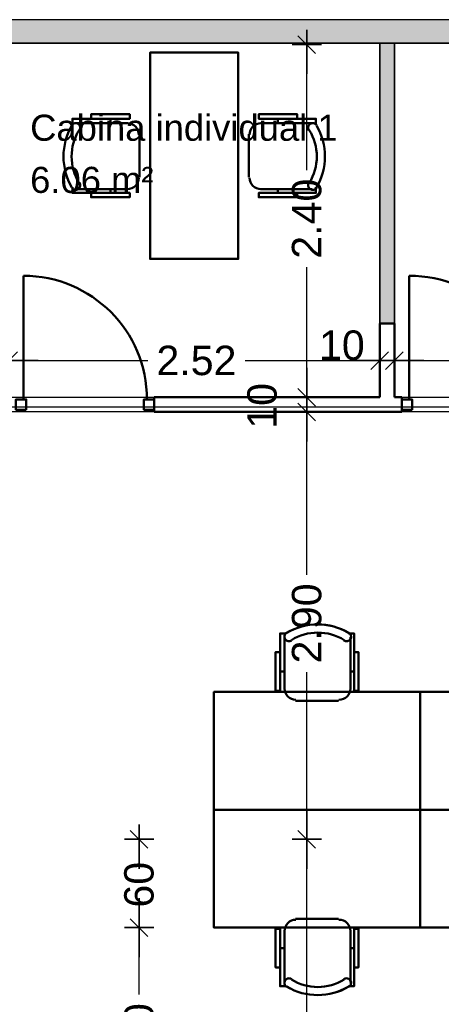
# Model space of a CAD drawing. Header units: metres. Extents: x -1 to 437, y -6 to 28.
# Tile 26 of 28: x 421.23 to 424.1, y 21.54 to 28.23. Entities that reach past the tile are written whole.
import ezdxf

# ---------------------------------------------------------------- set-up
doc = ezdxf.new("R2010")
doc.units = ezdxf.units.M
doc.header["$PDMODE"] = 65
doc.linetypes.add('CONTINUA', pattern=[0])
for name, color, linetype, lineweight in [('3D P5 MURS', 7, 'CONTINUA', 25), ('3D P5 MURS NOUS', 7, 'CONTINUA', 25), ('P5 COTES', 7, 'CONTINUA', 25), ('P5 LOCAL', 7, 'CONTINUA', 25), ('P5 MOBLES', 7, 'CONTINUA', 25), ('P5 SUP.LLIURE', 7, 'CONTINUA', 25)]:
    doc.layers.add(name, color=color, linetype=linetype, lineweight=lineweight)
doc.styles.add('ARIAL', font='arial.ttf')
doc.dimstyles.new('DIMSTYLE_16', dxfattribs={"dimtxt": 0.2, "dimasz": 0.2, "dimexe": 0, "dimexo": 1e-06, "dimgap": 0.1, "dimtad": 0, "dimrnd": 0.005, "dimzin": 4, "dimdsep": 46, "dimtxsty": 'ARIAL', "dimblk1": 'ALL_ML_STRICH', "dimblk2": 'ALL_ML_STRICH', "dimsah": 1, "dimcen": 0, "dimse1": 1, "dimse2": 1, "dimclrd": 2, "dimclre": 2, "dimclrt": 2, "dimadec": 0, "dimazin": 0, "dimtfac": 1, "dimtdec": 0, "dimtix": 1, "dimtmove": 2, "dimatfit": 3, "dimfxl": 0, "dimtzin": 0, "dimlwd": 0, "dimlwe": 35, "dimarcsym": 0})
doc.dimstyles.new('DIMSTYLE_17', dxfattribs={"dimtxt": 0.2, "dimasz": 0.2, "dimexe": 0, "dimexo": 1e-06, "dimgap": 0.1, "dimtad": 2, "dimdec": 0, "dimlfac": 100, "dimrnd": 0.5, "dimzin": 4, "dimdsep": 46, "dimtxsty": 'ARIAL', "dimblk1": 'ALL_ML_STRICH', "dimblk2": 'ALL_ML_STRICH', "dimsah": 1, "dimcen": 0, "dimse1": 1, "dimse2": 1, "dimclrd": 2, "dimclre": 2, "dimclrt": 2, "dimadec": 0, "dimazin": 0, "dimtfac": 1, "dimtdec": 0, "dimtix": 1, "dimtmove": 2, "dimatfit": 3, "dimfxl": 0, "dimtvp": 1.2, "dimtzin": 0, "dimlwd": 0, "dimlwe": 35, "dimarcsym": 0})
doc.dimstyles.new('DIMSTYLE_5', dxfattribs={"dimtxt": 0.2, "dimasz": 0.2, "dimexe": 0, "dimexo": 1e-06, "dimgap": 0.1, "dimtad": 2, "dimdec": 0, "dimlfac": 100, "dimrnd": 1, "dimzin": 4, "dimdsep": 46, "dimtxsty": 'ARIAL', "dimblk1": 'ALL_ML_STRICH', "dimblk2": 'ALL_ML_STRICH', "dimsah": 1, "dimcen": 0, "dimse1": 1, "dimse2": 1, "dimclrd": 2, "dimclre": 2, "dimclrt": 2, "dimadec": 0, "dimazin": 0, "dimtfac": 1, "dimtdec": 0, "dimtix": 1, "dimtmove": 2, "dimatfit": 3, "dimfxl": 0, "dimtvp": 1.2, "dimtzin": 0, "dimlwd": 0, "dimlwe": 35, "dimarcsym": 0})
doc.dimstyles.new('DIMSTYLE_6', dxfattribs={"dimtxt": 0.2, "dimasz": 0.2, "dimexe": 0, "dimexo": 1e-06, "dimgap": 0.1, "dimtad": 0, "dimrnd": 0.01, "dimzin": 4, "dimdsep": 46, "dimtxsty": 'ARIAL', "dimblk1": 'ALL_ML_STRICH', "dimblk2": 'ALL_ML_STRICH', "dimsah": 1, "dimcen": 0, "dimse1": 1, "dimse2": 1, "dimclrd": 2, "dimclre": 2, "dimclrt": 2, "dimadec": 0, "dimazin": 0, "dimtfac": 1, "dimtdec": 0, "dimtix": 1, "dimtmove": 2, "dimatfit": 3, "dimfxl": 0, "dimtzin": 0, "dimlwd": 0, "dimlwe": 35, "dimarcsym": 0})
doc.dimstyles.new('DIMSTYLE_9', dxfattribs={"dimtxt": 0.2, "dimasz": 0.2, "dimexe": 0, "dimexo": 1e-06, "dimgap": 0.1, "dimtad": 0, "dimdec": 0, "dimlfac": 100, "dimrnd": 1, "dimzin": 4, "dimdsep": 46, "dimtxsty": 'ARIAL', "dimblk1": 'ALL_ML_STRICH', "dimblk2": 'ALL_ML_STRICH', "dimsah": 1, "dimcen": 0, "dimse1": 1, "dimse2": 1, "dimclrd": 2, "dimclre": 2, "dimclrt": 2, "dimadec": 0, "dimazin": 0, "dimtfac": 1, "dimtdec": 0, "dimtix": 1, "dimtmove": 2, "dimatfit": 3, "dimfxl": 0, "dimtzin": 0, "dimlwd": 0, "dimlwe": 35, "dimarcsym": 0})

# ---------------------------------------------------------------- blocks, each defined once
blk = doc.blocks.new('OBJETO_COMPLEJO_35')
at = {"layer": 'P5 MOBLES', "color": 202, "linetype": 'CONTINUA', "lineweight": 50, "transparency": 33554687}
for p, q in [((424.5087, 22.1216), (424.8008, 22.1216)), ((424.4325, 21.6898), (424.4325, 22.0412)), ((424.8812, 22.0412), (424.8812, 21.6898)), ((424.4029, 21.9226), (424.4325, 21.9226)), ((424.9066, 21.9226), (424.8812, 21.9226))]:
    blk.add_line(p, q, dxfattribs=at)
blk.add_lwpolyline([(423.9542, 22.8624), (425.3553, 22.8624), (425.3553, 22.0623), (423.9542, 22.0623), (423.9542, 22.8624)], close=True, dxfattribs=at)
for points in [[(424.5114, 22.1161), (424.4957, 22.1145), (424.481, 22.1099), (424.4677, 22.1027), (424.4561, 22.0931), (424.4465, 22.0815), (424.4393, 22.0682), (424.4347, 22.0535), (424.4331, 22.0377)], [(424.8819, 22.0377), (424.8803, 22.0535), (424.8757, 22.0682), (424.8685, 22.0815), (424.8589, 22.0931), (424.8473, 22.1027), (424.834, 22.1099), (424.8193, 22.1145), (424.8035, 22.1161)], [(424.4029, 21.7914), (424.3732, 21.7914), (424.3732, 22.0539), (424.4029, 22.0539), (424.4029, 21.6644), (424.4452, 21.6644)], [(424.9066, 21.7914), (424.9362, 21.7914), (424.9362, 22.0539), (424.9066, 22.0539), (424.9066, 21.6644), (424.8685, 21.6644)], [(424.482, 21.7131), (424.4763, 21.716), (424.4704, 21.7177), (424.4643, 21.7181), (424.4583, 21.7174), (424.4525, 21.7156), (424.4471, 21.7127), (424.4423, 21.7088), (424.4383, 21.7038), (424.4354, 21.6981), (424.4337, 21.6922), (424.4331, 21.6861), (424.4338, 21.6801), (424.4355, 21.6743), (424.4384, 21.6689), (424.4423, 21.6641), (424.4472, 21.66)], [(424.872, 21.66), (424.8769, 21.6641), (424.8809, 21.6689), (424.8837, 21.6743), (424.8855, 21.6801), (424.8861, 21.6861), (424.8856, 21.6922), (424.8839, 21.6981), (424.8809, 21.7038), (424.8769, 21.7088), (424.8721, 21.7127), (424.8667, 21.7156), (424.861, 21.7174), (424.855, 21.7181), (424.8489, 21.7177), (424.8429, 21.716), (424.8372, 21.7131)]]:
    blk.add_lwpolyline(points, dxfattribs=at)
for centre, radius, start, end in [((424.6595, 21.9994), 0.3405, 238.2581, 301.76492), ((424.6595, 22.0205), 0.4167, 239.57383, 300.44578)]:
    blk.add_arc(centre, radius, start, end, dxfattribs=at)
blk = doc.blocks.new('OBJETO_COMPLEJO_36')
at = {"layer": 'P5 MOBLES', "color": 202, "linetype": 'CONTINUA', "lineweight": 50, "transparency": 33554687}
for p, q in [((424.4325, 24.035), (424.4325, 23.6836)), ((424.8812, 23.6836), (424.8812, 24.035)), ((424.4029, 23.8022), (424.4325, 23.8022)), ((424.9066, 23.8022), (424.8812, 23.8022)), ((424.5087, 23.6032), (424.8008, 23.6032))]:
    blk.add_line(p, q, dxfattribs=at)
for points in [[(424.4029, 23.9334), (424.3732, 23.9334), (424.3732, 23.6709), (424.4029, 23.6709), (424.4029, 24.0604), (424.4452, 24.0604)], [(424.482, 24.0117), (424.4763, 24.0088), (424.4704, 24.0071), (424.4643, 24.0067), (424.4583, 24.0074), (424.4525, 24.0092), (424.4471, 24.0121), (424.4423, 24.016), (424.4383, 24.021), (424.4354, 24.0267), (424.4337, 24.0326), (424.4331, 24.0387), (424.4338, 24.0447), (424.4355, 24.0505), (424.4384, 24.0559), (424.4423, 24.0607), (424.4472, 24.0648)], [(424.872, 24.0648), (424.8769, 24.0607), (424.8809, 24.0559), (424.8837, 24.0505), (424.8855, 24.0447), (424.8861, 24.0387), (424.8856, 24.0326), (424.8839, 24.0267), (424.8809, 24.021), (424.8769, 24.016), (424.8721, 24.0121), (424.8667, 24.0092), (424.861, 24.0074), (424.855, 24.0067), (424.8489, 24.0071), (424.8429, 24.0088), (424.8372, 24.0117)], [(424.9066, 23.9334), (424.9362, 23.9334), (424.9362, 23.6709), (424.9066, 23.6709), (424.9066, 24.0604), (424.8685, 24.0604)], [(424.5114, 23.6087), (424.4957, 23.6103), (424.481, 23.6149), (424.4677, 23.6221), (424.4561, 23.6317), (424.4465, 23.6432), (424.4393, 23.6566), (424.4347, 23.6713), (424.4331, 23.687)], [(424.8819, 23.687), (424.8803, 23.6713), (424.8757, 23.6566), (424.8685, 23.6432), (424.8589, 23.6317), (424.8473, 23.6221), (424.834, 23.6149), (424.8193, 23.6103), (424.8035, 23.6087)]]:
    blk.add_lwpolyline(points, dxfattribs=at)
blk.add_lwpolyline([(423.9542, 22.8624), (425.3553, 22.8624), (425.3553, 23.6625), (423.9542, 23.6625), (423.9542, 22.8624)], close=True, dxfattribs=at)
for centre, radius, start, end in [((424.6595, 23.7043), 0.4167, 59.55422, 120.42617), ((424.6595, 23.7254), 0.3405, 58.23508, 121.7419)]:
    blk.add_arc(centre, radius, start, end, dxfattribs=at)
blk = doc.blocks.new('OBJETO_COMPLEJO_37')
at = {"layer": 'P5 MOBLES', "color": 202, "linetype": 'CONTINUA', "lineweight": 50, "transparency": 33554687}
for p, q in [((423.1075, 22.1216), (423.3996, 22.1216)), ((423.0313, 21.6898), (423.0313, 22.0412)), ((423.48, 22.0412), (423.48, 21.6898)), ((423.0017, 21.9226), (423.0313, 21.9226)), ((423.5054, 21.9226), (423.48, 21.9226))]:
    blk.add_line(p, q, dxfattribs=at)
blk.add_lwpolyline([(422.553, 22.8624), (423.9542, 22.8624), (423.9542, 22.0623), (422.553, 22.0623), (422.553, 22.8624)], close=True, dxfattribs=at)
for points in [[(423.1103, 22.1161), (423.0945, 22.1145), (423.0798, 22.1099), (423.0665, 22.1027), (423.0549, 22.0931), (423.0453, 22.0815), (423.0381, 22.0682), (423.0335, 22.0535), (423.032, 22.0377)], [(423.4807, 22.0377), (423.4791, 22.0535), (423.4745, 22.0682), (423.4673, 22.0815), (423.4577, 22.0931), (423.4462, 22.1027), (423.4329, 22.1099), (423.4182, 22.1145), (423.4024, 22.1161)], [(423.0017, 21.7914), (422.9721, 21.7914), (422.9721, 22.0539), (423.0017, 22.0539), (423.0017, 21.6644), (423.044, 21.6644)], [(423.5054, 21.7914), (423.5351, 21.7914), (423.5351, 22.0539), (423.5054, 22.0539), (423.5054, 21.6644), (423.4673, 21.6644)], [(423.0808, 21.7131), (423.0751, 21.716), (423.0692, 21.7177), (423.0631, 21.7181), (423.0571, 21.7174), (423.0513, 21.7156), (423.0459, 21.7127), (423.0412, 21.7088), (423.0372, 21.7038), (423.0342, 21.6981), (423.0325, 21.6922), (423.032, 21.6861), (423.0326, 21.6801), (423.0343, 21.6743), (423.0372, 21.6689), (423.0411, 21.6641), (423.046, 21.66)], [(423.4708, 21.66), (423.4758, 21.6641), (423.4797, 21.6689), (423.4825, 21.6743), (423.4843, 21.6801), (423.4849, 21.6861), (423.4844, 21.6922), (423.4827, 21.6981), (423.4797, 21.7038), (423.4757, 21.7088), (423.4709, 21.7127), (423.4656, 21.7156), (423.4598, 21.7174), (423.4538, 21.7181), (423.4477, 21.7177), (423.4417, 21.716), (423.436, 21.7131)]]:
    blk.add_lwpolyline(points, dxfattribs=at)
for centre, radius, start, end in [((423.2584, 21.9994), 0.3405, 238.2581, 301.76492), ((423.2584, 22.0205), 0.4167, 239.57383, 300.44578)]:
    blk.add_arc(centre, radius, start, end, dxfattribs=at)
blk = doc.blocks.new('OBJETO_COMPLEJO_38')
at = {"layer": 'P5 MOBLES', "color": 202, "linetype": 'CONTINUA', "lineweight": 50, "transparency": 33554687}
for p, q in [((423.0313, 24.035), (423.0313, 23.6836)), ((423.48, 23.6836), (423.48, 24.035)), ((423.0017, 23.8022), (423.0313, 23.8022)), ((423.5054, 23.8022), (423.48, 23.8022)), ((423.1075, 23.6032), (423.3996, 23.6032))]:
    blk.add_line(p, q, dxfattribs=at)
for points in [[(423.0017, 23.9334), (422.9721, 23.9334), (422.9721, 23.6709), (423.0017, 23.6709), (423.0017, 24.0604), (423.044, 24.0604)], [(423.0808, 24.0117), (423.0751, 24.0088), (423.0692, 24.0071), (423.0631, 24.0067), (423.0571, 24.0074), (423.0513, 24.0092), (423.0459, 24.0121), (423.0412, 24.016), (423.0372, 24.021), (423.0342, 24.0267), (423.0325, 24.0326), (423.032, 24.0387), (423.0326, 24.0447), (423.0343, 24.0505), (423.0372, 24.0559), (423.0411, 24.0607), (423.046, 24.0648)], [(423.4708, 24.0648), (423.4758, 24.0607), (423.4797, 24.0559), (423.4825, 24.0505), (423.4843, 24.0447), (423.4849, 24.0387), (423.4844, 24.0326), (423.4827, 24.0267), (423.4797, 24.021), (423.4757, 24.016), (423.4709, 24.0121), (423.4656, 24.0092), (423.4598, 24.0074), (423.4538, 24.0067), (423.4477, 24.0071), (423.4417, 24.0088), (423.436, 24.0117)], [(423.5054, 23.9334), (423.5351, 23.9334), (423.5351, 23.6709), (423.5054, 23.6709), (423.5054, 24.0604), (423.4673, 24.0604)], [(423.1103, 23.6087), (423.0945, 23.6103), (423.0798, 23.6149), (423.0665, 23.6221), (423.0549, 23.6317), (423.0453, 23.6432), (423.0381, 23.6566), (423.0335, 23.6713), (423.032, 23.687)], [(423.4807, 23.687), (423.4791, 23.6713), (423.4745, 23.6566), (423.4673, 23.6432), (423.4577, 23.6317), (423.4462, 23.6221), (423.4329, 23.6149), (423.4182, 23.6103), (423.4024, 23.6087)]]:
    blk.add_lwpolyline(points, dxfattribs=at)
blk.add_lwpolyline([(422.553, 22.8624), (423.9542, 22.8624), (423.9542, 23.6625), (422.553, 23.6625), (422.553, 22.8624)], close=True, dxfattribs=at)
for centre, radius, start, end in [((423.2584, 23.7043), 0.4167, 59.55422, 120.42617), ((423.2584, 23.7254), 0.3405, 58.23508, 121.7419)]:
    blk.add_arc(centre, radius, start, end, dxfattribs=at)
blk = doc.blocks.new('ALL_ML_STRICH')
at = {"color": 0, "linetype": 'ByBlock', "lineweight": -2}
for p, q in [((0, -0.5), (0, 0.5)), ((-1, 0), (0.5, 0)), ((-0.3, -0.3), (0.3, 0.3))]:
    blk.add_line(p, q, dxfattribs=at)
blk = doc.blocks.new('*D108')
at = {"layer": 'DEFPOINTS', "color": 2, "linetype": 'CONTINUA', "lineweight": 35, "transparency": 33554687}
for p in [(423.1158, 22.0623), (422.0438, 20.4623), (423.0143, 20.4623)]:
    blk.add_point(p, dxfattribs=at)
at = {"layer": 'P5 COTES', "color": 2, "linetype": 'CONTINUA', "lineweight": -2, "transparency": 33554687}
for p, q in [((422.0438, 21.6071), (422.0438, 22.0623)), ((422.0438, 20.4623), (422.0438, 20.9471))]:
    blk.add_line(p, q, dxfattribs=at)
at = {"layer": 'P5 COTES', "color": 2, "linetype": 'CONTINUA', "lineweight": 35, "transparency": 33554687, "xscale": 0.2, "yscale": 0.2, "zscale": 0.2}
for p, rotation in [((422.0438, 22.0623), 90), ((422.0438, 20.4623), 270)]:
    blk.add_blockref('ALL_ML_STRICH', p, dxfattribs=dict(at, rotation=rotation))
at = {"layer": 'P5 COTES', "color": 2, "linetype": 'CONTINUA', "lineweight": 35, "transparency": 33554687, "insert": (422.0438, 21.2771), "char_height": 0.2, "width": 0.8, "attachment_point": 5, "rotation": 90, "style": 'ARIAL'}
blk.add_mtext('\\A1;{\\A1;{1.60\\H0.132000;\\S^ ;}}', dxfattribs=at)
blk = doc.blocks.new('*D109')
at = {"layer": 'DEFPOINTS', "color": 2, "linetype": 'CONTINUA', "lineweight": 35, "transparency": 33554687}
for p in [(421.3321, 22.6623), (422.0438, 22.0623), (423.1158, 22.0623)]:
    blk.add_point(p, dxfattribs=at)
at = {"layer": 'P5 COTES', "color": 2, "linetype": 'CONTINUA', "lineweight": -2, "transparency": 33554687}
for p, q in [((422.0438, 22.5436), (422.0438, 22.6623)), ((422.0438, 22.0623), (422.0438, 22.1636))]:
    blk.add_line(p, q, dxfattribs=at)
at = {"layer": 'P5 COTES', "color": 2, "linetype": 'CONTINUA', "lineweight": 35, "transparency": 33554687, "xscale": 0.2, "yscale": 0.2, "zscale": 0.2}
for p, rotation in [((422.0438, 22.6623), 90), ((422.0438, 22.0623), 270)]:
    blk.add_blockref('ALL_ML_STRICH', p, dxfattribs=dict(at, rotation=rotation))
at = {"layer": 'P5 COTES', "color": 2, "linetype": 'CONTINUA', "lineweight": 35, "transparency": 33554687, "insert": (422.0438, 22.3536), "char_height": 0.2, "width": 0.4, "attachment_point": 5, "rotation": 90, "style": 'ARIAL'}
blk.add_mtext('\\A1;{60}', dxfattribs=at)
blk = doc.blocks.new('*D127')
at = {"layer": 'DEFPOINTS', "color": 2, "linetype": 'CONTINUA', "lineweight": 35, "transparency": 33554687}
for p in [(421.157, 25.9129), (423.6797, 25.6641), (421.157, 25.5791)]:
    blk.add_point(p, dxfattribs=at)
at = {"layer": 'P5 COTES', "color": 2, "linetype": 'CONTINUA', "lineweight": -2, "transparency": 33554687}
for p, q in [((421.157, 25.9129), (422.1038, 25.9129)), ((422.7638, 25.9129), (423.6797, 25.9129))]:
    blk.add_line(p, q, dxfattribs=at)
at = {"layer": 'P5 COTES', "color": 2, "linetype": 'CONTINUA', "lineweight": 35, "transparency": 33554687, "xscale": 0.2, "yscale": 0.2, "zscale": 0.2, "rotation": 180}
blk.add_blockref('ALL_ML_STRICH', (421.157, 25.9129), dxfattribs=at)
at = {"layer": 'P5 COTES', "color": 2, "linetype": 'CONTINUA', "lineweight": 35, "transparency": 33554687, "xscale": 0.2, "yscale": 0.2, "zscale": 0.2}
blk.add_blockref('ALL_ML_STRICH', (423.6797, 25.9129), dxfattribs=at)
at = {"layer": 'P5 COTES', "color": 2, "linetype": 'CONTINUA', "lineweight": 35, "transparency": 33554687, "insert": (422.4338, 25.9129), "char_height": 0.2, "width": 0.8, "attachment_point": 5, "style": 'ARIAL'}
blk.add_mtext('\\A1;{\\A1;{2.52\\H0.132000;\\S^ ;}}', dxfattribs=at)
blk = doc.blocks.new('*D128')
at = {"layer": 'DEFPOINTS', "color": 2, "linetype": 'CONTINUA', "lineweight": 35, "transparency": 33554687}
for p in [(423.6797, 25.9129), (423.6797, 25.6641), (423.7797, 25.5641)]:
    blk.add_point(p, dxfattribs=at)
at = {"layer": 'P5 COTES', "color": 2, "linetype": 'CONTINUA', "lineweight": -2, "transparency": 33554687}
blk.add_line((423.6797, 25.9129), (423.7797, 25.9129), dxfattribs=at)
at = {"layer": 'P5 COTES', "color": 2, "linetype": 'CONTINUA', "lineweight": 35, "transparency": 33554687, "xscale": 0.2, "yscale": 0.2, "zscale": 0.2, "rotation": 180}
blk.add_blockref('ALL_ML_STRICH', (423.6797, 25.9129), dxfattribs=at)
at = {"layer": 'P5 COTES', "color": 2, "linetype": 'CONTINUA', "lineweight": 35, "transparency": 33554687, "xscale": 0.2, "yscale": 0.2, "zscale": 0.2}
blk.add_blockref('ALL_ML_STRICH', (423.7797, 25.9129), dxfattribs=at)
at = {"layer": 'P5 COTES', "color": 2, "linetype": 'CONTINUA', "lineweight": 35, "transparency": 33554687, "insert": (423.4223, 26.0164), "char_height": 0.2, "width": 0.4, "attachment_point": 5, "style": 'ARIAL'}
blk.add_mtext('\\A1;{10}', dxfattribs=at)
blk = doc.blocks.new('*D129')
at = {"layer": 'DEFPOINTS', "color": 2, "linetype": 'CONTINUA', "lineweight": 35, "transparency": 33554687}
for p in [(423.7797, 25.9129), (423.7797, 25.5641), (426.3152, 25.5641)]:
    blk.add_point(p, dxfattribs=at)
at = {"layer": 'P5 COTES', "color": 2, "linetype": 'CONTINUA', "lineweight": -2, "transparency": 33554687}
for p, q in [((423.7797, 25.9129), (424.7323, 25.9129)), ((425.3923, 25.9129), (426.3152, 25.9129))]:
    blk.add_line(p, q, dxfattribs=at)
at = {"layer": 'P5 COTES', "color": 2, "linetype": 'CONTINUA', "lineweight": 35, "transparency": 33554687, "xscale": 0.2, "yscale": 0.2, "zscale": 0.2, "rotation": 180}
blk.add_blockref('ALL_ML_STRICH', (423.7797, 25.9129), dxfattribs=at)
at = {"layer": 'P5 COTES', "color": 2, "linetype": 'CONTINUA', "lineweight": 35, "transparency": 33554687, "xscale": 0.2, "yscale": 0.2, "zscale": 0.2}
blk.add_blockref('ALL_ML_STRICH', (426.3152, 25.9129), dxfattribs=at)
at = {"layer": 'P5 COTES', "color": 2, "linetype": 'CONTINUA', "lineweight": 35, "transparency": 33554687, "insert": (425.0623, 25.9129), "char_height": 0.2, "width": 0.8, "attachment_point": 5, "style": 'ARIAL'}
blk.add_mtext('\\A1;{\\A1;{2.54\\H0.132000;\\S^ ;}}', dxfattribs=at)
blk = doc.blocks.new('*D130')
at = {"layer": 'DEFPOINTS', "color": 2, "linetype": 'CONTINUA', "lineweight": 35, "transparency": 33554687}
for p in [(422.8569, 22.6623), (423.1839, 13.1195), (423.2463, 13.1195)]:
    blk.add_point(p, dxfattribs=at)
at = {"layer": 'P5 COTES', "color": 2, "linetype": 'CONTINUA', "lineweight": -2, "transparency": 33554687}
for p, q in [((423.1839, 18.2357), (423.1839, 22.6623)), ((423.1839, 13.1195), (423.1839, 17.5757))]:
    blk.add_line(p, q, dxfattribs=at)
at = {"layer": 'P5 COTES', "color": 2, "linetype": 'CONTINUA', "lineweight": 35, "transparency": 33554687, "xscale": 0.2, "yscale": 0.2, "zscale": 0.2}
for p, rotation in [((423.1839, 22.6623), 90), ((423.1839, 13.1195), 270)]:
    blk.add_blockref('ALL_ML_STRICH', p, dxfattribs=dict(at, rotation=rotation))
at = {"layer": 'P5 COTES', "color": 2, "linetype": 'CONTINUA', "lineweight": 35, "transparency": 33554687, "insert": (423.1839, 17.9057), "char_height": 0.2, "width": 0.8, "attachment_point": 5, "rotation": 90, "style": 'ARIAL'}
blk.add_mtext('\\A1;{\\A1;{9.54\\H0.132000;\\S^ ;}}', dxfattribs=at)
blk = doc.blocks.new('*D131')
at = {"layer": 'DEFPOINTS', "color": 2, "linetype": 'CONTINUA', "lineweight": 35, "transparency": 33554687}
for p in [(423.2175, 25.5641), (422.8569, 22.6623), (423.1839, 22.6623)]:
    blk.add_point(p, dxfattribs=at)
at = {"layer": 'P5 COTES', "color": 2, "linetype": 'CONTINUA', "lineweight": -2, "transparency": 33554687}
for p, q in [((423.1839, 24.458), (423.1839, 25.5641)), ((423.1839, 22.6623), (423.1839, 23.798))]:
    blk.add_line(p, q, dxfattribs=at)
at = {"layer": 'P5 COTES', "color": 2, "linetype": 'CONTINUA', "lineweight": 35, "transparency": 33554687, "xscale": 0.2, "yscale": 0.2, "zscale": 0.2}
for p, rotation in [((423.1839, 25.5641), 90), ((423.1839, 22.6623), 270)]:
    blk.add_blockref('ALL_ML_STRICH', p, dxfattribs=dict(at, rotation=rotation))
at = {"layer": 'P5 COTES', "color": 2, "linetype": 'CONTINUA', "lineweight": 35, "transparency": 33554687, "insert": (423.1839, 24.128), "char_height": 0.2, "width": 0.8, "attachment_point": 5, "rotation": 90, "style": 'ARIAL'}
blk.add_mtext('\\A1;{\\A1;{2.90\\H0.132000;\\S^ ;}}', dxfattribs=at)
blk = doc.blocks.new('*D132')
at = {"layer": 'DEFPOINTS', "color": 2, "linetype": 'CONTINUA', "lineweight": 35, "transparency": 33554687}
for p in [(423.4338, 25.6641), (423.1839, 25.5641), (423.2175, 25.5641)]:
    blk.add_point(p, dxfattribs=at)
at = {"layer": 'P5 COTES', "color": 2, "linetype": 'CONTINUA', "lineweight": -2, "transparency": 33554687}
blk.add_line((423.1839, 25.5641), (423.1839, 25.6641), dxfattribs=at)
at = {"layer": 'P5 COTES', "color": 2, "linetype": 'CONTINUA', "lineweight": 35, "transparency": 33554687, "xscale": 0.2, "yscale": 0.2, "zscale": 0.2}
for p, rotation in [((423.1839, 25.5641), 270), ((423.1839, 25.6641), 90)]:
    blk.add_blockref('ALL_ML_STRICH', p, dxfattribs=dict(at, rotation=rotation))
at = {"layer": 'P5 COTES', "color": 2, "linetype": 'CONTINUA', "lineweight": 35, "transparency": 33554687, "insert": (422.8805, 25.6054), "char_height": 0.2, "width": 0.4, "attachment_point": 5, "rotation": 90, "style": 'ARIAL'}
blk.add_mtext('\\A1;{10}', dxfattribs=at)
blk = doc.blocks.new('*D133')
at = {"layer": 'DEFPOINTS', "color": 2, "linetype": 'CONTINUA', "lineweight": 35, "transparency": 33554687}
for p in [(424.0442, 28.0595), (423.1839, 25.6641), (423.4338, 25.6641)]:
    blk.add_point(p, dxfattribs=at)
at = {"layer": 'P5 COTES', "color": 2, "linetype": 'CONTINUA', "lineweight": -2, "transparency": 33554687}
for p, q in [((423.1839, 27.2066), (423.1839, 28.0595)), ((423.1839, 25.6641), (423.1839, 26.5466))]:
    blk.add_line(p, q, dxfattribs=at)
at = {"layer": 'P5 COTES', "color": 2, "linetype": 'CONTINUA', "lineweight": 35, "transparency": 33554687, "xscale": 0.2, "yscale": 0.2, "zscale": 0.2}
for p, rotation in [((423.1839, 28.0595), 90), ((423.1839, 25.6641), 270)]:
    blk.add_blockref('ALL_ML_STRICH', p, dxfattribs=dict(at, rotation=rotation))
at = {"layer": 'P5 COTES', "color": 2, "linetype": 'CONTINUA', "lineweight": 35, "transparency": 33554687, "insert": (423.1839, 26.8766), "char_height": 0.2, "width": 0.8, "attachment_point": 5, "rotation": 90, "style": 'ARIAL'}
blk.add_mtext('\\A1;{\\A1;{2.40\\H0.132000;\\S^ ;}}', dxfattribs=at)

msp = doc.modelspace()

# ---------------------------------------------------------------- hatches: boundary and pattern name
at = {"layer": '3D P5 MURS', "linetype": 'CONTINUA', "lineweight": 18, "true_color": 0xa0a0a0, "transparency": 33554687}
msp.add_hatch(color=253, dxfattribs=at).paths.add_polyline_path([(426.84641, 28.22825), (401.29043, 28.22825), (401.25873, 28.06825), (426.81327, 28.06825)])
at = {"layer": '3D P5 MURS NOUS', "linetype": 'CONTINUA', "lineweight": 18, "true_color": 0x006e00, "transparency": 33554687}
msp.add_hatch(color=96, dxfattribs=at).paths.add_polyline_path([(423.67968, 28.06825), (423.67968, 26.16413), (423.77968, 26.16413), (423.77968, 28.06825)])

# ---------------------------------------------------------------- linework, layer by layer
at = {"layer": '3D P5 MURS', "color": 7, "linetype": 'CONTINUA', "lineweight": 25, "transparency": 33554687}
for p, q in [((426.84641, 28.22825), (401.29043, 28.22825)), ((421.15698, 28.06825), (426.81327, 28.06825))]:
    msp.add_line(p, q, dxfattribs=at)
at = {"layer": '3D P5 MURS NOUS', "color": 7, "linetype": 'CONTINUA', "lineweight": 25, "transparency": 33554687}
for p, q in [((423.67968, 28.06825), (423.67968, 26.16413)), ((423.77968, 28.06825), (423.67968, 28.06825)), ((423.77968, 26.16413), (423.77968, 28.06825)), ((423.67968, 26.16413), (423.77968, 26.16413))]:
    msp.add_line(p, q, dxfattribs=at)
at = {"layer": '3D P5 MURS NOUS', "color": 4, "linetype": 'CONTINUA', "lineweight": 50, "transparency": 33554687}
for p, q in [((421.25698, 25.64913), (421.25698, 26.48913)), ((423.87968, 25.64913), (423.87968, 26.48913)), ((423.67968, 26.16413), (423.67968, 25.66413)), ((423.77968, 26.16413), (423.67968, 26.16413)), ((423.77968, 25.66413), (423.77968, 26.16413)), ((422.14698, 25.56413), (422.14698, 25.66413)), ((423.67968, 25.66413), (422.14698, 25.66413)), ((423.82968, 25.66413), (423.77968, 25.66413)), ((423.82968, 25.66413), (423.82968, 25.56413)), ((422.14698, 25.56413), (423.82968, 25.56413))]:
    msp.add_line(p, q, dxfattribs=at)
for points in [[(421.27698, 25.57913), (421.20698, 25.57913), (421.20698, 25.64913), (421.27698, 25.64913), (421.27698, 25.57913)], [(422.14698, 25.57913), (422.07698, 25.57913), (422.07698, 25.64913), (422.14698, 25.64913), (422.14698, 25.57913)], [(423.89968, 25.57913), (423.82968, 25.57913), (423.82968, 25.64913), (423.89968, 25.64913), (423.89968, 25.57913)]]:
    msp.add_lwpolyline(points, close=True, dxfattribs=at)
for centre in [(421.25698, 25.64913), (423.87968, 25.64913)]:
    msp.add_arc(centre, 0.84, 0, 90, dxfattribs=at)
at = {"layer": 'P5 LOCAL', "color": 7, "linetype": 'CONTINUA', "lineweight": 25, "transparency": 33554687}
for p, q in [((423.67968, 28.06825), (421.15698, 28.06825)), ((423.67968, 25.66413), (423.67968, 28.06825)), ((423.77968, 28.06825), (423.77968, 25.66413)), ((426.81327, 28.06825), (423.77968, 28.06825)), ((421.15698, 25.66413), (423.67968, 25.66413)), ((423.77968, 25.66413), (426.31518, 25.66413)), ((426.29446, 25.56413), (421.15698, 25.56413))]:
    msp.add_line(p, q, dxfattribs=at)
at = {"layer": 'P5 MOBLES', "color": 202, "linetype": 'CONTINUA', "lineweight": 50, "transparency": 33554687}
for p, q in [((421.84864, 27.55594), (421.84864, 27.5263)), ((422.98802, 27.55594), (422.98802, 27.5263)), ((421.61581, 27.5263), (421.96716, 27.5263)), ((423.22085, 27.5263), (422.8695, 27.5263)), ((422.04759, 27.45011), (422.04759, 27.15802)), ((422.78907, 27.45011), (422.78907, 27.15802)), ((421.96716, 27.07759), (421.61581, 27.07759)), ((421.84864, 27.05219), (421.84864, 27.07759)), ((422.8695, 27.07759), (423.22085, 27.07759)), ((422.98802, 27.05219), (422.98802, 27.07759))]:
    msp.add_line(p, q, dxfattribs=at)
for points in [[(422.11833, 28.00465), (422.11833, 26.60347), (422.71833, 26.60347), (422.71833, 28.00465), (422.11833, 28.00465)], [(422.71833, 28.00465), (422.71833, 26.60347), (422.11833, 26.60347), (422.11833, 28.00465), (422.71833, 28.00465)]]:
    msp.add_lwpolyline(points, close=True, dxfattribs=at)
for points in [[(421.71741, 27.55594), (421.71741, 27.58557), (421.97986, 27.58557), (421.97986, 27.55594), (421.59041, 27.55594), (421.59041, 27.5136)], [(423.11925, 27.55594), (423.11925, 27.58557), (422.8568, 27.58557), (422.8568, 27.55594), (423.24625, 27.55594), (423.24625, 27.5136)], [(421.63911, 27.47678), (421.64201, 27.48248), (421.64367, 27.48845), (421.64413, 27.49453), (421.64344, 27.50055), (421.64162, 27.50632), (421.63871, 27.51168), (421.63476, 27.51646), (421.62979, 27.52047), (421.62413, 27.52343), (421.61817, 27.52515), (421.6121, 27.52567), (421.60608, 27.52504), (421.60029, 27.52328), (421.5949, 27.52043), (421.59008, 27.51652), (421.58601, 27.5116)], [(422.04207, 27.44736), (422.04048, 27.46314), (422.03591, 27.47784), (422.02869, 27.49114), (422.01913, 27.50273), (422.00754, 27.51229), (421.99424, 27.51951), (421.97954, 27.52408), (421.96375, 27.52567)], [(422.79459, 27.44736), (422.79618, 27.46314), (422.80075, 27.47784), (422.80797, 27.49114), (422.81753, 27.50273), (422.82912, 27.51229), (422.84242, 27.51951), (422.85712, 27.52408), (422.87291, 27.52567)], [(423.19755, 27.47678), (423.19465, 27.48248), (423.19299, 27.48845), (423.19253, 27.49453), (423.19322, 27.50055), (423.19504, 27.50632), (423.19795, 27.51168), (423.2019, 27.51646), (423.20687, 27.52047), (423.21253, 27.52343), (423.21849, 27.52515), (423.22456, 27.52567), (423.23058, 27.52504), (423.23637, 27.52328), (423.24177, 27.52043), (423.24658, 27.51652), (423.25065, 27.5116)], [(421.96375, 27.07694), (421.97954, 27.07853), (421.99424, 27.0831), (422.00754, 27.09032), (422.01913, 27.09988), (422.02869, 27.11147), (422.03591, 27.12477), (422.04048, 27.13947), (422.04207, 27.15525)], [(422.87291, 27.07694), (422.85712, 27.07853), (422.84242, 27.0831), (422.82912, 27.09032), (422.81753, 27.09988), (422.80797, 27.11147), (422.80075, 27.12477), (422.79618, 27.13947), (422.79459, 27.15525)], [(421.58601, 27.08678), (421.59008, 27.08186), (421.5949, 27.07795), (421.60029, 27.0751), (421.60608, 27.07334), (421.6121, 27.0727), (421.61817, 27.07323), (421.62413, 27.07495), (421.62979, 27.0779), (421.63476, 27.08192), (421.63871, 27.08669), (421.64162, 27.09206), (421.64344, 27.09783), (421.64413, 27.10384), (421.64367, 27.10992), (421.64201, 27.1159), (421.63911, 27.12159)], [(421.71741, 27.05219), (421.71741, 27.02256), (421.97986, 27.02256), (421.97986, 27.05219), (421.59041, 27.05219), (421.59041, 27.09029)], [(423.11925, 27.05219), (423.11925, 27.02256), (422.8568, 27.02256), (422.8568, 27.05219), (423.24625, 27.05219), (423.24625, 27.09029)], [(423.25065, 27.08678), (423.24658, 27.08186), (423.24177, 27.07795), (423.23637, 27.0751), (423.23058, 27.07334), (423.22456, 27.0727), (423.21849, 27.07323), (423.21253, 27.07495), (423.20687, 27.0779), (423.2019, 27.08192), (423.19795, 27.08669), (423.19504, 27.09206), (423.19322, 27.09783), (423.19253, 27.10384), (423.19299, 27.10992), (423.19465, 27.1159), (423.19755, 27.12159)]]:
    msp.add_lwpolyline(points, dxfattribs=at)
for centre, radius, start, end in [((421.94653, 27.29927), 0.41667, 149.57383, 210.445782), ((422.89013, 27.29927), 0.41667, 329.554218, 30.42617), ((421.92537, 27.29927), 0.34049, 148.258101, 211.764916), ((422.91129, 27.29927), 0.34049, 328.235084, 31.741899)]:
    msp.add_arc(centre, radius, start, end, dxfattribs=at)
at = {"layer": 'P5 SUP.LLIURE', "color": 52, "linetype": 'CONTINUA', "lineweight": 13, "transparency": 33554687}
msp.add_line((426.30096, 25.5963), (421.15698, 25.5963), dxfattribs=at)
at = {"layer": 'P5 SUP.LLIURE', "color": 7, "linetype": 'CONTINUA', "lineweight": 25, "transparency": 33554687}
for p, q in [((426.30096, 25.5963), (421.15698, 25.5963)), ((423.02906, 24.05881), (423.06194, 24.0767)), ((423.06194, 24.0767), (423.08706, 24.08827)), ((423.08706, 24.08827), (423.1129, 24.09816)), ((423.1129, 24.09816), (423.13933, 24.1063)), ((423.13933, 24.1063), (423.16625, 24.11268)), ((423.16625, 24.11268), (423.19353, 24.11725)), ((423.19353, 24.11725), (423.22105, 24.12001)), ((423.22105, 24.12001), (423.2487, 24.12093)), ((423.2487, 24.12093), (423.27635, 24.12002)), ((423.27635, 24.12002), (423.30388, 24.11727)), ((423.30388, 24.11727), (423.33116, 24.11271)), ((423.33116, 24.11271), (423.35808, 24.10634)), ((423.35808, 24.10634), (423.38452, 24.0982)), ((423.38452, 24.0982), (423.41036, 24.08833)), ((423.41036, 24.08833), (423.43548, 24.07676)), ((423.43548, 24.07676), (423.46796, 24.05911)), ((423.00169, 23.93338), (423.00169, 24.06038)), ((423.00169, 24.06038), (423.03095, 24.06038)), ((423.03095, 24.06038), (423.02906, 24.05881)), ((423.46796, 24.05911), (423.46642, 24.06038)), ((423.46642, 24.06038), (423.50544, 24.06038)), ((423.50544, 24.06038), (423.50544, 23.93338)), ((422.97206, 23.66246), (422.97206, 23.93338)), ((422.97206, 23.93338), (423.00169, 23.93338)), ((423.50544, 23.93338), (423.53507, 23.93338)), ((423.53507, 23.93338), (423.53507, 23.66246)), ((422.55297, 22.06232), (422.55297, 23.66246)), ((422.55297, 23.66246), (422.97206, 23.66246)), ((423.53507, 23.66246), (424.37324, 23.66246)), ((422.97206, 22.06232), (422.55297, 22.06232)), ((422.97206, 21.7914), (422.97206, 22.06232)), ((424.37324, 22.06232), (423.53507, 22.06232)), ((423.53507, 22.06232), (423.53507, 21.7914)), ((423.00169, 21.7914), (422.97206, 21.7914)), ((423.00169, 21.6644), (423.00169, 21.7914)), ((423.53507, 21.7914), (423.50544, 21.7914)), ((423.50544, 21.7914), (423.50544, 21.6644)), ((423.06194, 21.64808), (423.02906, 21.66596)), ((423.02906, 21.66596), (423.03095, 21.6644)), ((423.46796, 21.66567), (423.43548, 21.64802)), ((423.46642, 21.6644), (423.46796, 21.66567)), ((423.03095, 21.6644), (423.00169, 21.6644)), ((423.08706, 21.63651), (423.06194, 21.64808)), ((423.1129, 21.62662), (423.08706, 21.63651)), ((423.13933, 21.61848), (423.1129, 21.62662)), ((423.16625, 21.6121), (423.13933, 21.61848)), ((423.19353, 21.60752), (423.16625, 21.6121)), ((423.22105, 21.60477), (423.19353, 21.60752)), ((423.2487, 21.60385), (423.22105, 21.60477)), ((423.27635, 21.60476), (423.2487, 21.60385)), ((423.30388, 21.60751), (423.27635, 21.60476)), ((423.33116, 21.61207), (423.30388, 21.60751)), ((423.35808, 21.61844), (423.33116, 21.61207)), ((423.38452, 21.62658), (423.35808, 21.61844)), ((423.41036, 21.63645), (423.38452, 21.62658)), ((423.43548, 21.64802), (423.41036, 21.63645)), ((423.50544, 21.6644), (423.46642, 21.6644))]:
    msp.add_line(p, q, dxfattribs=at)

# ---------------------------------------------------------------- block references
at = {"layer": 'P5 MOBLES', "color": 202, "linetype": 'CONTINUA', "lineweight": 50, "transparency": 33554687}
for name in ['OBJETO_COMPLEJO_38', 'OBJETO_COMPLEJO_36', 'OBJETO_COMPLEJO_37', 'OBJETO_COMPLEJO_35']:
    msp.add_blockref(name, (0, 0), dxfattribs=at)

# ---------------------------------------------------------------- texts
at = {"layer": 'P5 LOCAL', "color": 7, "linetype": 'CONTINUA', "lineweight": 25, "transparency": 33554687, "char_height": 0.1770789, "attachment_point": 7, "style": 'ARIAL'}
for s, insert, width in [('\\W1.00;Cabina individual 1', (421.30313, 27.40347), 2.1958054), ('\\W1.00;6.06 m²', (421.30313, 27.04931), 0.929645)]:
    msp.add_mtext(s, dxfattribs=dict(at, insert=insert, width=width))

# ---------------------------------------------------------------- dimensions: what is measured, and where the dimension line sits
at = {"layer": 'P5 COTES', "color": 2, "linetype": 'CONTINUA', "lineweight": 35, "transparency": 33554687}
for base, p1, p2, dimstyle, picture, middle in [((423.18389, 28.05946), (423.43378, 25.66413), (424.04421, 28.05946), 'DIMSTYLE_6', '*D133', (423.18389, 26.87658)), ((423.18389, 25.66413), (423.21753, 25.56413), (423.43378, 25.66413), 'DIMSTYLE_5', '*D132', (422.88048, 25.60542)), ((423.18389, 25.56413), (422.8569, 22.66232), (423.21753, 25.56413), 'DIMSTYLE_6', '*D131', (423.18389, 24.12801)), ((422.04378, 22.66232), (423.11578, 22.06232), (421.33214, 22.66232), 'DIMSTYLE_9', '*D109', (422.04378, 22.35362)), ((423.18389, 22.66232), (423.24627, 13.11946), (422.8569, 22.66232), 'DIMSTYLE_6', '*D130', (423.18389, 17.90575)), ((422.04378, 22.06232), (423.01425, 20.46232), (423.11578, 22.06232), 'DIMSTYLE_6', '*D108', (422.04378, 21.27711))]:
    dim = msp.add_linear_dim(base=base, p1=p1, p2=p2, angle=90, dimstyle=dimstyle, override={"dimpost": '<>', "dimclrd": 2, "dimclre": 2, "dimclrt": 2, "dimlwd": 0, "dimlwe": 35}, dxfattribs=at)
    dim.commit()
    dim.dimension.update_dxf_attribs({"geometry": picture, "text_midpoint": middle, "dimtype": 160})
for base, p1, p2, dimstyle, picture, middle in [((423.77968, 25.91294), (423.67968, 25.66413), (423.77968, 25.56413), 'DIMSTYLE_17', '*D128', (423.42227, 26.01635)), ((423.67968, 25.91294), (421.15698, 25.57913), (423.67968, 25.66413), 'DIMSTYLE_16', '*D127', (422.4338, 25.91294)), ((426.31518, 25.91294), (423.77968, 25.56413), (426.31518, 25.56413), 'DIMSTYLE_16', '*D129', (425.06229, 25.91294))]:
    dim = msp.add_linear_dim(base=base, p1=p1, p2=p2, dimstyle=dimstyle, override={"dimpost": '<>', "dimclrd": 2, "dimclre": 2, "dimclrt": 2, "dimlwd": 0, "dimlwe": 35}, dxfattribs=at)
    dim.commit()
    dim.dimension.update_dxf_attribs({"geometry": picture, "text_midpoint": middle, "dimtype": 160})

doc.saveas('drawing.dxf')
